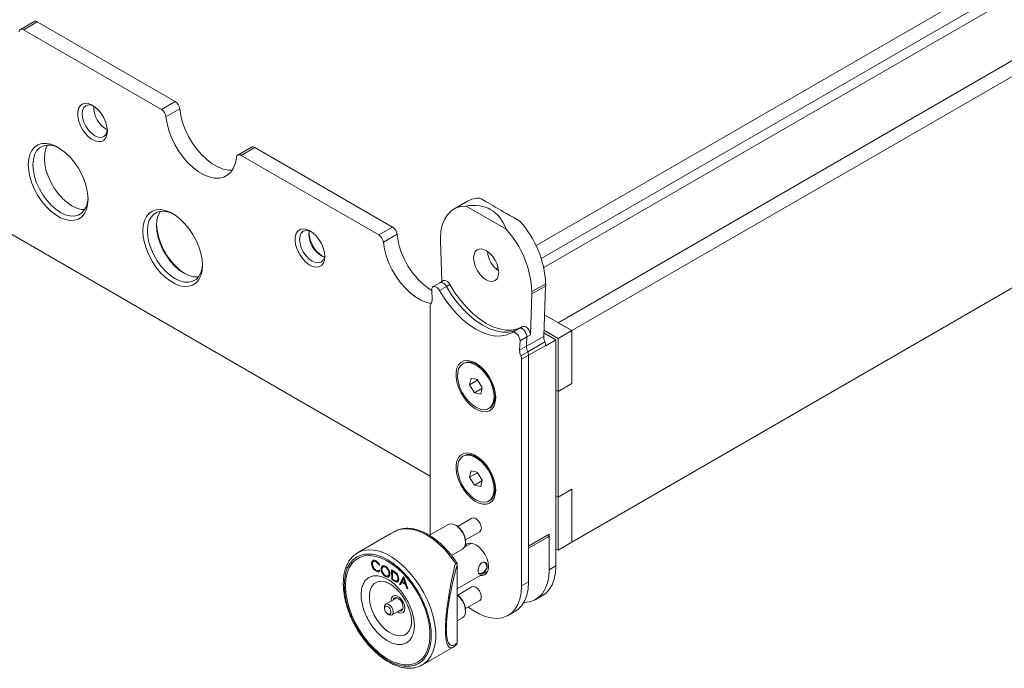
# Model space of a CAD drawing. Header units: millimetres. Extents: x -1824 to 791, y 646 to 1974.
# Tile 9 of 13: x 158 to 462, y 1092 to 1292. Entities that reach past the tile are written whole.
import ezdxf

# ---------------------------------------------------------------- set-up
doc = ezdxf.new("R2010")
doc.units = ezdxf.units.MM

msp = doc.modelspace()

# ---------------------------------------------------------------- linework, layer by layer
at = {"linetype": 'Continuous', "lineweight": 15}
for p, q in [((720.11, 1455.1), (317.26, 1222.54)), ((724.35, 1452.65), (318.87, 1218.57)), ((319.66, 1215.76), (724.35, 1449.38)), ((744.15, 1441.22), (324.13, 1198.75)), ((748.39, 1438.77), (328.37, 1196.3)), ((-204.79, 1433.86), (284.53, 1151.38)), ((328.37, 1130.97), (748.39, 1373.45)), ((162.18, 1291.76), (157.94, 1289.31)), ((158.94, 1289.21), (163.18, 1291.66)), ((205.77, 1267.07), (163.18, 1291.66)), ((201.52, 1264.62), (158.94, 1289.21)), ((201.52, 1264.62), (205.77, 1267.07)), ((202.93, 1262.37), (207.17, 1264.82)), ((229.35, 1252.98), (225.11, 1250.53)), ((226.11, 1250.43), (230.35, 1252.88)), ((268.7, 1225.85), (226.11, 1250.43)), ((272.94, 1228.29), (230.35, 1252.88)), ((296.1, 1236.28), (291.85, 1233.83)), ((308.02, 1227.65), (295.69, 1234.76)), ((268.7, 1225.85), (272.94, 1228.29)), ((270.1, 1223.59), (274.35, 1226.04)), ((287.71, 1223.96), (287.71, 1224.67)), ((287.72, 1223.96), (287.71, 1223.96)), ((287.72, 1223.96), (288.18, 1211.46)), ((305.55, 1215.78), (304.88, 1215.39)), ((287.56, 1211.1), (285.44, 1209.88)), ((288.62, 1211.71), (287.56, 1211.1)), ((315.99, 1208.34), (320.24, 1210.79)), ((320.24, 1210.08), (320.24, 1210.79)), ((285.03, 1208.89), (285.14, 1205.85)), ((287.46, 1208.69), (289.58, 1209.91)), ((289.58, 1209.91), (290.64, 1210.52)), ((315.99, 1207.64), (320.24, 1210.08)), ((315.99, 1208.34), (315.99, 1207.64)), ((319.63, 1194.51), (320.22, 1210.08)), ((315.5, 1194.97), (315.98, 1207.64)), ((315.99, 1207.64), (315.98, 1207.64)), ((284.53, 1133.83), (284.53, 1203.8)), ((328.37, 1196.3), (319.88, 1201.2)), ((328.37, 1196.3), (324.13, 1198.75)), ((312, 1196.97), (309.88, 1195.74)), ((313.06, 1197.58), (312.04, 1196.99)), ((323.42, 1193.44), (319.67, 1195.61)), ((324.13, 1193.85), (319.7, 1196.4)), ((324.13, 1193.85), (328.37, 1196.3)), ((328.37, 1179.97), (328.37, 1196.3)), ((312.2, 1190.23), (312.31, 1193.14)), ((312.31, 1193.14), (314.43, 1194.36)), ((319.63, 1194.51), (314.32, 1191.45)), ((314.43, 1194.36), (314.32, 1191.45)), ((314.43, 1194.36), (315.5, 1194.97)), ((319.99, 1192.82), (314.69, 1189.75)), ((323.42, 1193.44), (320.24, 1191.6)), ((323.42, 1123.63), (323.42, 1193.44)), ((324.13, 1177.52), (324.13, 1193.85)), ((312.2, 1190.23), (314.32, 1191.45)), ((314.69, 1189.75), (312.57, 1188.53)), ((320.24, 1191.75), (314.93, 1188.69)), ((320.24, 1191.6), (320.24, 1191.75)), ((314.93, 1188.69), (312.81, 1187.47)), ((312.81, 1187.47), (312.81, 1117.5)), ((314.93, 1188.69), (314.93, 1118.73)), ((314.93, 1188.69), (314.93, 1129.75)), ((294.95, 1186.24), (294.67, 1186.08)), ((300.23, 1185.11), (298.95, 1185.85)), ((299.85, 1185.43), (299.54, 1185.51)), ((297.17, 1181.61), (296.72, 1179.57)), ((299.2, 1181), (296.72, 1179.57)), ((299.12, 1181.19), (297.17, 1181.61)), ((300.62, 1178.73), (299.12, 1181.19)), ((299.21, 1181.05), (299.2, 1181)), ((299.2, 1181), (300.61, 1178.68)), ((296.72, 1179.57), (298.22, 1177.11)), ((300.56, 1178.46), (298.22, 1177.11)), ((300.17, 1176.69), (300.62, 1178.73)), ((304.61, 1176.05), (304.61, 1177.52)), ((323.42, 1177.93), (324.13, 1177.52)), ((324.13, 1177.52), (328.37, 1179.97)), ((324.13, 1177.52), (324.13, 1144.86)), ((298.22, 1177.11), (300.17, 1176.69)), ((302.67, 1172.22), (302.95, 1172.39)), ((294.95, 1157.66), (294.67, 1157.5)), ((300.23, 1156.53), (298.95, 1157.27)), ((299.85, 1156.85), (299.54, 1156.93)), ((297.17, 1153.04), (296.72, 1150.99)), ((299.12, 1152.61), (297.17, 1153.04)), ((299.2, 1152.42), (296.72, 1150.99)), ((296.72, 1150.99), (298.22, 1148.53)), ((300.62, 1150.15), (299.12, 1152.61)), ((299.21, 1152.47), (299.2, 1152.42)), ((299.2, 1152.42), (300.61, 1150.1)), ((300.17, 1148.11), (300.62, 1150.15)), ((300.56, 1149.88), (298.22, 1148.53)), ((298.22, 1148.53), (300.17, 1148.11)), ((304.61, 1147.47), (304.61, 1148.94)), ((324.13, 1144.86), (328.37, 1147.31)), ((328.37, 1130.97), (328.37, 1147.31)), ((302.67, 1143.64), (302.95, 1143.81)), ((324.13, 1144.86), (323.42, 1145.26)), ((324.13, 1128.53), (324.13, 1144.86)), ((297.47, 1138.36), (293.06, 1135.81)), ((274.59, 1134.73), (274.72, 1134.76)), ((290.18, 1136.46), (284.31, 1133.07)), ((292.66, 1136.08), (292.38, 1136.24)), ((271.71, 1133.19), (262.15, 1127.68)), ((284.54, 1133.2), (284.53, 1133.83)), ((295.46, 1131.66), (299.87, 1134.2)), ((314.93, 1129.75), (321.3, 1133.42)), ((314.93, 1129.07), (320.88, 1132.51)), ((321.3, 1133.42), (321.3, 1122.4)), ((291.13, 1126.85), (294.58, 1128.84)), ((297.32, 1130.66), (295.14, 1129.4)), ((295.49, 1130.85), (295.49, 1131.18)), ((297.19, 1130.67), (297.15, 1130.56)), ((323.42, 1128.93), (324.13, 1128.53)), ((324.13, 1128.53), (328.37, 1130.97)), ((266.43, 1124.42), (266.55, 1125.03)), ((266.5, 1124.46), (266.43, 1124.42)), ((266.5, 1124.46), (266.62, 1125.07)), ((266.83, 1123.19), (266.76, 1123.15)), ((266.82, 1125.24), (266.98, 1125.37)), ((267.9, 1124.92), (267.83, 1124.88)), ((268.96, 1123.9), (268.76, 1123.83)), ((268.83, 1123.87), (268.76, 1123.83)), ((268.95, 1123.91), (268.83, 1123.87)), ((269.46, 1122.74), (269.39, 1122.7)), ((270.82, 1123.27), (270.75, 1123.23)), ((292.91, 1124.36), (292.88, 1123.95)), ((292.88, 1123.95), (292.88, 1099.81)), ((292.91, 1099.67), (292.91, 1124.37)), ((321.3, 1122.4), (323.42, 1123.63)), ((267.91, 1122.05), (267.84, 1122.01)), ((268.65, 1122.23), (268.84, 1122.3)), ((268.77, 1122.26), (268.97, 1121.97)), ((270.84, 1120.39), (270.77, 1120.35)), ((271.93, 1121.35), (271.86, 1121.31)), ((272.65, 1122.37), (273.19, 1122.06)), ((272.66, 1119.35), (272.65, 1122.37)), ((272.74, 1119.39), (272.72, 1122.33)), ((272.97, 1121.97), (272.9, 1121.93)), ((272.9, 1121.93), (272.91, 1119.5)), ((273.08, 1121.83), (272.9, 1121.93)), ((272.91, 1119.5), (273.21, 1119.32)), ((273.15, 1121.87), (272.97, 1121.97)), ((273.15, 1121.87), (273.08, 1121.83)), ((273.96, 1121.32), (273.89, 1121.28)), ((274.66, 1119.76), (274.58, 1119.72)), ((275.12, 1117.96), (276.33, 1120.27)), ((275.19, 1118), (276.37, 1120.25)), ((276.37, 1119.61), (275.93, 1118.78)), ((276.33, 1120.27), (276.4, 1120.23)), ((276.44, 1119.65), (276.37, 1119.61)), ((276.82, 1118.27), (276.37, 1119.61)), ((276.4, 1120.23), (277.63, 1116.53)), ((276.89, 1118.31), (276.44, 1119.65)), ((292.91, 1116.57), (302.32, 1122)), ((302.15, 1121.9), (302.27, 1121.88)), ((270.71, 1118.67), (270.99, 1118.58)), ((272.74, 1119.39), (272.66, 1119.35)), ((273.49, 1118.88), (272.66, 1119.35)), ((273.56, 1118.92), (272.74, 1119.39)), ((273.56, 1118.92), (273.49, 1118.88)), ((275.19, 1118), (275.12, 1117.96)), ((275.41, 1117.79), (275.12, 1117.96)), ((275.44, 1117.86), (275.19, 1118)), ((275.81, 1118.55), (275.41, 1117.79)), ((275.88, 1118.59), (275.81, 1118.55)), ((276.93, 1117.91), (275.81, 1118.55)), ((277, 1117.95), (275.88, 1118.59)), ((275.93, 1118.78), (276.82, 1118.27)), ((276.89, 1118.31), (276.82, 1118.27)), ((277, 1117.95), (276.93, 1117.91)), ((277.35, 1116.69), (276.93, 1117.91)), ((277.42, 1116.73), (277, 1117.95)), ((277.42, 1116.73), (277.35, 1116.69)), ((277.63, 1116.53), (277.35, 1116.69)), ((277.59, 1116.63), (277.42, 1116.73)), ((297.47, 1117.13), (293.06, 1114.58)), ((314.93, 1118.73), (312.81, 1117.5)), ((274.28, 1113.78), (270.85, 1111.8)), ((273.78, 1113.49), (273.91, 1113.84)), ((317.15, 1113.24), (319.28, 1114.47)), ((270.46, 1110.93), (270.46, 1110.52)), ((272.75, 1108.51), (276.18, 1110.49)), ((295.46, 1110.43), (299.87, 1112.97)), ((271.45, 1108.81), (271.8, 1108.6)), ((292.91, 1106.64), (294.58, 1107.61)), ((295.49, 1109.62), (295.49, 1109.95)), ((308.67, 1108.35), (310.79, 1109.57)), ((278.69, 1105.24), (278.62, 1104.91)), ((282.15, 1093.04), (291.7, 1098.55)), ((291.75, 1098.59), (291.7, 1098.56)), ((292.88, 1099.81), (292.91, 1099.66)), ((282.15, 1093.04), (281.94, 1092.92))]:
    msp.add_line(p, q, dxfattribs=at)
at = {"linetype": 'Continuous', "lineweight": 15, "flags": 128}
for points in [[(158.94, 1289.21), (158.68, 1289.33), (158.43, 1289.39), (158.2, 1289.4), (157.99, 1289.34), (157.82, 1289.22), (157.68, 1289.05), (157.58, 1288.84), (157.53, 1288.58)], [(184.83, 1257.93), (184.7, 1256.78), (184.34, 1255.83), (183.75, 1255.14), (182.97, 1254.75), (182.05, 1254.66), (181.03, 1254.9), (179.96, 1255.44), (178.91, 1256.26), (177.93, 1257.32), (177.08, 1258.55), (176.39, 1259.89), (175.91, 1261.27), (175.66, 1262.61), (175.66, 1263.84), (175.91, 1264.9), (176.39, 1265.72), (177.08, 1266.27), (177.93, 1266.51), (178.91, 1266.43), (179.96, 1266.04), (181.03, 1265.35), (182.05, 1264.41), (182.97, 1263.26), (183.75, 1261.97), (184.34, 1260.6), (184.7, 1259.23), (184.83, 1257.93)], [(180.6, 1265.66), (179.93, 1265.91), (178.99, 1266.01), (178.19, 1265.76), (177.57, 1265.19), (177.18, 1264.33), (177.05, 1263.24), (177.18, 1262), (177.57, 1260.69), (178.19, 1259.41), (178.99, 1258.23), (179.93, 1257.24), (180.94, 1256.5), (181.94, 1256.08), (182.88, 1255.98), (183.69, 1256.23), (184.31, 1256.81), (184.69, 1257.66), (184.81, 1258.37)], [(223.39, 1245.84), (222.16, 1245.87), (220.56, 1246.21), (218.9, 1246.87), (217.22, 1247.84), (215.56, 1249.1), (213.96, 1250.6), (212.46, 1252.33), (211.09, 1254.24), (209.88, 1256.28), (208.86, 1258.41), (208.06, 1260.58), (207.49, 1262.73), (207.17, 1264.82)], [(224.71, 1249.8), (224.39, 1248.08), (223.82, 1246.58), (223.02, 1245.34), (222, 1244.39), (220.79, 1243.74), (219.42, 1243.42), (217.92, 1243.42), (216.32, 1243.76), (214.66, 1244.42), (212.98, 1245.39), (211.32, 1246.65), (209.72, 1248.16), (208.22, 1249.88), (206.84, 1251.79), (205.63, 1253.83), (204.62, 1255.96), (203.82, 1258.13), (203.25, 1260.28), (202.93, 1262.37)], [(178.85, 1236.89), (178.72, 1235.21), (178.35, 1233.72), (177.73, 1232.46), (176.9, 1231.47), (175.87, 1230.77), (174.67, 1230.39), (173.33, 1230.32), (171.89, 1230.58), (170.39, 1231.16), (168.86, 1232.04), (167.36, 1233.2), (165.92, 1234.6), (164.58, 1236.21), (163.38, 1237.98), (162.35, 1239.87), (161.51, 1241.83), (160.9, 1243.79), (160.53, 1245.71), (160.4, 1247.54), (160.53, 1249.22), (160.9, 1250.71), (161.51, 1251.96), (162.35, 1252.96), (163.38, 1253.65), (164.58, 1254.04), (165.92, 1254.1), (167.36, 1253.84), (168.86, 1253.27), (170.39, 1252.39), (171.89, 1251.23), (173.33, 1249.83), (174.67, 1248.22), (175.87, 1246.44), (176.9, 1244.55), (177.73, 1242.6), (178.35, 1240.64), (178.72, 1238.72), (178.85, 1236.89)], [(169.99, 1252.65), (168.85, 1253.16), (167.42, 1253.54), (166.07, 1253.59), (164.86, 1253.31), (163.81, 1252.71), (162.96, 1251.8), (162.33, 1250.6), (161.95, 1249.17), (161.82, 1247.54), (161.95, 1245.76), (162.33, 1243.88), (162.96, 1241.96), (163.81, 1240.07), (164.86, 1238.25), (166.07, 1236.56), (167.42, 1235.06), (168.85, 1233.79), (170.33, 1232.79), (171.81, 1232.09), (173.24, 1231.7), (174.59, 1231.65), (175.8, 1231.93), (176.85, 1232.54), (177.7, 1233.45), (178.33, 1234.64), (178.72, 1236.07), (178.84, 1237.31)], [(166.34, 1253.61), (165.86, 1252.64), (165.48, 1251.21), (165.35, 1249.58), (165.48, 1247.8), (165.86, 1245.92), (166.49, 1244), (167.34, 1242.11), (168.39, 1240.29), (169.61, 1238.61), (170.95, 1237.1), (172.39, 1235.83), (173.87, 1234.83), (175.34, 1234.13), (176.78, 1233.74), (177.85, 1233.67)], [(226.11, 1250.43), (225.85, 1250.55), (225.61, 1250.62), (225.38, 1250.62), (225.17, 1250.56), (224.99, 1250.45), (224.86, 1250.28), (224.76, 1250.06), (224.71, 1249.8)], [(214.2, 1216.48), (214.07, 1214.8), (213.7, 1213.31), (213.09, 1212.05), (212.26, 1211.06), (211.22, 1210.36), (210.02, 1209.98), (208.68, 1209.91), (207.24, 1210.17), (205.74, 1210.75), (204.22, 1211.63), (202.72, 1212.79), (201.27, 1214.19), (199.93, 1215.8), (198.73, 1217.57), (197.7, 1219.46), (196.87, 1221.42), (196.26, 1223.38), (195.88, 1225.3), (195.76, 1227.13), (195.88, 1228.81), (196.26, 1230.3), (196.87, 1231.55), (197.7, 1232.55), (198.73, 1233.24), (199.93, 1233.63), (201.27, 1233.69), (202.72, 1233.43), (204.22, 1232.86), (205.74, 1231.98), (207.24, 1230.82), (208.68, 1229.42), (210.02, 1227.81), (211.22, 1226.03), (212.26, 1224.14), (213.09, 1222.19), (213.7, 1220.23), (214.07, 1218.31), (214.2, 1216.48)], [(205.34, 1232.24), (204.21, 1232.75), (202.77, 1233.13), (201.43, 1233.18), (200.21, 1232.9), (199.16, 1232.3), (198.31, 1231.38), (197.68, 1230.19), (197.3, 1228.76), (197.17, 1227.13), (197.3, 1225.35), (197.68, 1223.47), (198.31, 1221.55), (199.16, 1219.66), (200.21, 1217.84), (201.43, 1216.15), (202.77, 1214.65), (204.21, 1213.38), (205.69, 1212.38), (207.16, 1211.68), (208.6, 1211.29), (209.94, 1211.24), (211.16, 1211.52), (212.21, 1212.13), (213.06, 1213.04), (213.69, 1214.23), (214.07, 1215.66), (214.19, 1216.9)], [(212.95, 1212.89), (212.77, 1212.87), (211.43, 1212.92), (209.99, 1213.31), (208.51, 1214.01), (207.04, 1215.02), (205.6, 1216.29), (204.26, 1217.79), (203.04, 1219.47), (201.99, 1221.29), (201.14, 1223.19), (200.51, 1225.1), (200.13, 1226.98), (200, 1228.76), (200.13, 1230.39), (200.51, 1231.83), (201.14, 1233.02), (201.25, 1233.17)], [(287.71, 1224.67), (287.85, 1226.87), (288.26, 1228.87), (288.94, 1230.62), (289.87, 1232.1), (291.03, 1233.27), (292.41, 1234.12), (293.97, 1234.62), (295.69, 1234.76)], [(252, 1219.15), (251.88, 1218), (251.51, 1217.05), (250.93, 1216.36), (250.15, 1215.97), (249.23, 1215.88), (248.2, 1216.12), (247.14, 1216.66), (246.09, 1217.48), (245.11, 1218.54), (244.25, 1219.77), (243.57, 1221.11), (243.09, 1222.49), (242.84, 1223.83), (242.84, 1225.06), (243.09, 1226.12), (243.57, 1226.94), (244.25, 1227.49), (245.11, 1227.73), (246.09, 1227.65), (247.14, 1227.26), (248.2, 1226.57), (249.23, 1225.63), (250.15, 1224.48), (250.93, 1223.19), (251.51, 1221.82), (251.88, 1220.45), (252, 1219.15)], [(247.77, 1226.89), (247.11, 1227.13), (246.17, 1227.23), (245.36, 1226.98), (244.74, 1226.41), (244.36, 1225.55), (244.22, 1224.46), (244.36, 1223.22), (244.74, 1221.91), (245.36, 1220.63), (246.17, 1219.45), (247.11, 1218.46), (248.11, 1217.72), (249.12, 1217.3), (250.06, 1217.2), (250.86, 1217.45), (251.48, 1218.03), (251.87, 1218.88), (251.99, 1219.59)], [(284.85, 1204.67), (283.49, 1204.98), (281.83, 1205.65), (280.15, 1206.61), (278.49, 1207.87), (276.89, 1209.38), (275.39, 1211.1), (274.02, 1213.01), (272.81, 1215.05), (271.79, 1217.18), (270.99, 1219.35), (270.42, 1221.5), (270.1, 1223.59)], [(297.96, 1218.75), (298.1, 1219.84), (298.48, 1220.7), (299.1, 1221.27), (299.91, 1221.52), (300.85, 1221.43), (301.85, 1221), (302.86, 1220.26), (303.8, 1219.27), (304.6, 1218.09), (305.22, 1216.81), (305.61, 1215.5), (305.74, 1214.26), (305.61, 1213.18), (305.22, 1212.32), (304.6, 1211.74), (303.8, 1211.49), (302.86, 1211.59), (301.85, 1212.02), (300.85, 1212.75), (299.91, 1213.74), (299.1, 1214.92), (298.48, 1216.21), (298.1, 1217.51), (297.96, 1218.75)], [(287.56, 1211.1), (287.64, 1211.14), (288.01, 1211.19), (288.42, 1211.08), (288.84, 1210.81), (289.24, 1210.41), (289.58, 1209.91)], [(287.56, 1211.1), (287.64, 1211.14), (288.01, 1211.19), (288.42, 1211.08), (288.84, 1210.81), (289.24, 1210.41), (289.58, 1209.91)], [(290.64, 1210.52), (290.3, 1211.02), (289.9, 1211.42), (289.48, 1211.69), (289.07, 1211.8), (288.7, 1211.75), (288.62, 1211.71)], [(285.03, 1208.89), (285.07, 1209.35), (285.24, 1209.7), (285.52, 1209.92), (285.88, 1209.97), (286.3, 1209.85), (286.72, 1209.58), (287.12, 1209.18), (287.46, 1208.69)], [(309.88, 1195.74), (308.34, 1195.02), (306.62, 1194.64), (304.76, 1194.62), (302.79, 1194.97), (300.75, 1195.67), (298.67, 1196.71), (296.59, 1198.07), (294.55, 1199.73), (292.58, 1201.66), (290.72, 1203.82), (289, 1206.18), (287.46, 1208.69)], [(289.58, 1209.91), (291.12, 1207.4), (292.84, 1205.04), (294.7, 1202.88), (296.67, 1200.95), (298.71, 1199.29), (300.79, 1197.93), (302.87, 1196.89), (304.91, 1196.19), (306.88, 1195.85), (308.74, 1195.86), (310.46, 1196.24), (311.58, 1196.72)], [(289.58, 1209.91), (291.12, 1207.4), (292.84, 1205.04), (294.7, 1202.88), (296.67, 1200.95), (298.71, 1199.29), (300.79, 1197.93), (302.87, 1196.89), (304.91, 1196.19), (306.88, 1195.85), (308.74, 1195.86), (310.46, 1196.24), (311.58, 1196.72)], [(290.64, 1210.52), (292.18, 1208.01), (293.9, 1205.66), (295.76, 1203.49), (297.73, 1201.57), (299.77, 1199.91), (301.85, 1198.54), (303.93, 1197.5), (305.98, 1196.81), (307.94, 1196.46), (309.8, 1196.48), (311.52, 1196.85), (312.64, 1197.33)], [(309.88, 1195.74), (310.22, 1195.85), (310.62, 1195.79), (311.04, 1195.56), (311.46, 1195.2), (311.82, 1194.73), (312.1, 1194.2), (312.27, 1193.65), (312.31, 1193.14)], [(312, 1196.97), (312.34, 1197.07), (312.74, 1197.01), (313.17, 1196.79), (313.58, 1196.43), (313.94, 1195.96), (314.22, 1195.43), (314.39, 1194.88), (314.43, 1194.36)], [(312, 1196.97), (312.34, 1197.07), (312.74, 1197.01), (313.17, 1196.79), (313.58, 1196.43), (313.94, 1195.96), (314.22, 1195.43), (314.39, 1194.88), (314.43, 1194.36)], [(315.5, 1194.97), (315.45, 1195.49), (315.28, 1196.04), (315, 1196.57), (314.64, 1197.04), (314.23, 1197.4), (313.8, 1197.62), (313.4, 1197.68), (313.06, 1197.58)], [(304.81, 1175.61), (304.68, 1174.25), (304.31, 1173.1), (303.71, 1172.19), (302.9, 1171.57), (301.92, 1171.26), (300.8, 1171.27), (299.6, 1171.61), (298.36, 1172.25), (297.13, 1173.18), (295.97, 1174.35), (294.91, 1175.71), (294.01, 1177.22), (293.3, 1178.81), (292.81, 1180.41), (292.56, 1181.96), (292.56, 1183.39), (292.81, 1184.65), (293.3, 1185.69), (294.01, 1186.46), (294.91, 1186.93), (295.97, 1187.08), (297.13, 1186.9), (298.36, 1186.41), (299.6, 1185.62), (300.8, 1184.57), (301.92, 1183.29), (302.9, 1181.85), (303.71, 1180.29), (304.31, 1178.69), (304.68, 1177.11), (304.81, 1175.61)], [(293.27, 1180.32), (293.76, 1178.75), (294.48, 1177.19), (295.39, 1175.72), (296.46, 1174.42), (297.63, 1173.33), (298.85, 1172.52), (300.06, 1172.02), (301.21, 1171.85), (302.23, 1172.02), (303.09, 1172.53), (303.75, 1173.34), (304.17, 1174.43), (304.33, 1175.74), (304.22, 1177.2), (303.86, 1178.76), (303.25, 1180.34), (302.43, 1181.86), (301.43, 1183.26), (300.31, 1184.46), (299.11, 1185.41), (297.88, 1186.07), (296.7, 1186.41), (295.6, 1186.41), (294.65, 1186.07), (293.89, 1185.4), (293.35, 1184.45), (293.06, 1183.24), (293.03, 1181.85), (293.27, 1180.32)], [(302.95, 1172.39), (303.38, 1172.69), (304.03, 1173.5), (304.45, 1174.59), (304.61, 1175.9), (304.5, 1177.37), (304.14, 1178.93), (303.53, 1180.5), (302.71, 1182.02), (301.72, 1183.42), (300.59, 1184.62), (299.39, 1185.58), (298.17, 1186.24), (296.98, 1186.57), (295.89, 1186.57), (294.95, 1186.24)], [(304.6, 1176.7), (304.68, 1176.97), (304.7, 1177.03)], [(304.61, 1176.72), (304.68, 1176.97), (304.7, 1177.03)], [(304.81, 1147.03), (304.68, 1145.67), (304.31, 1144.52), (303.71, 1143.61), (302.9, 1142.99), (301.92, 1142.68), (300.8, 1142.69), (299.6, 1143.03), (298.36, 1143.67), (297.13, 1144.6), (295.97, 1145.77), (294.91, 1147.13), (294.01, 1148.64), (293.3, 1150.23), (292.81, 1151.83), (292.56, 1153.38), (292.56, 1154.81), (292.81, 1156.08), (293.3, 1157.11), (294.01, 1157.88), (294.91, 1158.35), (295.97, 1158.5), (297.13, 1158.32), (298.36, 1157.83), (299.6, 1157.04), (300.8, 1155.99), (301.92, 1154.71), (302.9, 1153.27), (303.71, 1151.71), (304.31, 1150.11), (304.68, 1148.53), (304.81, 1147.03)], [(293.27, 1151.75), (293.76, 1150.17), (294.48, 1148.61), (295.39, 1147.14), (296.46, 1145.84), (297.63, 1144.75), (298.85, 1143.94), (300.06, 1143.44), (301.21, 1143.27), (302.23, 1143.44), (303.09, 1143.95), (303.75, 1144.76), (304.17, 1145.85), (304.33, 1147.16), (304.22, 1148.63), (303.86, 1150.18), (303.25, 1151.76), (302.43, 1153.28), (301.43, 1154.68), (300.31, 1155.88), (299.11, 1156.83), (297.88, 1157.49), (296.7, 1157.83), (295.6, 1157.83), (294.65, 1157.49), (293.89, 1156.83), (293.35, 1155.87), (293.06, 1154.66), (293.03, 1153.27), (293.27, 1151.75)], [(302.95, 1143.81), (303.38, 1144.11), (304.03, 1144.93), (304.45, 1146.01), (304.61, 1147.32), (304.5, 1148.79), (304.14, 1150.35), (303.53, 1151.92), (302.71, 1153.45), (301.72, 1154.84), (300.59, 1156.04), (299.39, 1157), (298.17, 1157.66), (296.98, 1158), (295.89, 1157.99), (294.95, 1157.66)], [(304.61, 1148.15), (304.68, 1148.4), (304.7, 1148.45)], [(304.61, 1148.15), (304.68, 1148.4), (304.7, 1148.45)], [(299.86, 1134.2), (300.23, 1134.62), (300.37, 1135.29), (300.24, 1136.11), (299.88, 1136.96), (299.33, 1137.7), (298.68, 1138.23), (298.03, 1138.47), (297.48, 1138.37), (297.47, 1138.36)], [(274.59, 1134.73), (271.95, 1133.32), (271.71, 1133.19)], [(292.35, 1124.47), (290.78, 1126.65), (289.07, 1128.65), (287.26, 1130.43), (285.38, 1131.97), (283.47, 1133.22), (281.55, 1134.18), (279.67, 1134.81), (277.86, 1135.12), (276.16, 1135.09), (274.59, 1134.73)], [(294.58, 1128.84), (294.97, 1129.16), (295.35, 1129.86), (295.49, 1130.79), (295.38, 1131.87), (295.02, 1133.01), (294.45, 1134.13), (293.72, 1135.12), (292.87, 1135.91), (291.99, 1136.44), (291.13, 1136.66), (290.38, 1136.56), (290.18, 1136.46)], [(262.33, 1127.78), (263.77, 1128.35), (265.36, 1128.6), (267.07, 1128.53), (268.88, 1128.14), (270.74, 1127.43), (272.63, 1126.41), (274.51, 1125.1), (276.34, 1123.54), (278.11, 1121.74), (279.76, 1119.73), (281.28, 1117.56), (282.64, 1115.26), (283.81, 1112.87), (284.78, 1110.44), (285.51, 1108), (286.01, 1105.61), (286.26, 1103.3), (286.26, 1101.12), (286.01, 1099.11), (285.51, 1097.29), (284.78, 1095.71), (283.81, 1094.39), (282.64, 1093.35), (282.15, 1093.04)], [(295.37, 1129.95), (295.92, 1130.43), (296.73, 1130.68), (297.66, 1130.59), (298.67, 1130.16), (299.68, 1129.42), (300.62, 1128.43), (301.42, 1127.25), (302.04, 1125.97), (302.43, 1124.66), (302.56, 1123.42), (302.43, 1122.34), (302.04, 1121.48), (301.42, 1120.9), (300.62, 1120.66), (300.02, 1120.68)], [(258.37, 1117.5), (258.49, 1115.33), (258.87, 1113.05), (259.5, 1110.71), (260.35, 1108.35), (261.43, 1106.03), (262.69, 1103.78), (264.13, 1101.65), (265.71, 1099.68), (267.4, 1097.92), (269.18, 1096.39), (270.99, 1095.12), (272.81, 1094.14), (274.61, 1093.47), (276.35, 1093.12), (277.99, 1093.09), (279.5, 1093.4), (280.86, 1094.03), (282.03, 1094.96), (283, 1096.19), (283.74, 1097.69), (284.24, 1099.42), (284.5, 1101.36), (284.5, 1103.47), (284.24, 1105.7), (283.74, 1108.02), (283, 1110.38), (282.03, 1112.72), (280.86, 1115.01), (279.5, 1117.21), (277.99, 1119.26), (276.35, 1121.13), (274.61, 1122.78), (272.81, 1124.18), (270.99, 1125.31), (269.18, 1126.14), (267.4, 1126.65), (265.71, 1126.84), (264.13, 1126.7), (262.69, 1126.23), (261.43, 1125.45), (260.35, 1124.36), (259.5, 1122.99), (258.87, 1121.37), (258.49, 1119.53), (258.37, 1117.5)], [(261.43, 1106.01), (260.36, 1108.33), (259.5, 1110.69), (258.88, 1113.03), (258.49, 1115.31), (258.37, 1117.49), (258.49, 1119.52), (258.87, 1121.36), (259.49, 1122.98), (260.35, 1124.35), (261.42, 1125.44), (262.68, 1126.23), (264.12, 1126.7), (265.7, 1126.84), (267.39, 1126.65), (269.16, 1126.14), (270.98, 1125.32), (272.8, 1124.19), (274.6, 1122.79), (276.34, 1121.14), (277.98, 1119.27), (279.49, 1117.22), (280.85, 1115.03), (282.02, 1112.74), (282.99, 1110.39), (283.74, 1108.04), (284.24, 1105.72), (284.5, 1103.49), (284.5, 1101.38), (284.25, 1099.44), (283.74, 1097.7), (283, 1096.2), (282.04, 1094.97), (280.87, 1094.03), (279.51, 1093.4), (278, 1093.09), (276.36, 1093.11), (274.62, 1093.46), (272.83, 1094.13), (271, 1095.11), (269.19, 1096.38), (267.42, 1097.91), (265.72, 1099.67), (264.14, 1101.64), (262.7, 1103.76), (261.43, 1106.01)], [(262.15, 1127.68), (262.32, 1127.77), (262.33, 1127.78)], [(319.28, 1114.47), (320.25, 1115.15), (321.36, 1116.33), (322.25, 1117.8), (322.89, 1119.52), (323.29, 1121.48), (323.42, 1123.63)], [(321.3, 1122.4), (321.17, 1120.25), (320.77, 1118.3), (320.13, 1116.57), (319.24, 1115.1), (318.13, 1113.93), (316.81, 1113.06), (315.31, 1112.52), (313.66, 1112.31), (313.45, 1112.31)], [(267.28, 1108.46), (266.55, 1110.1), (266.05, 1111.75), (265.78, 1113.35), (265.77, 1114.84), (266, 1116.16), (266.48, 1117.26), (267.18, 1118.1), (268.07, 1118.64), (269.13, 1118.87), (270.31, 1118.77), (270.71, 1118.67)], [(312.81, 1117.5), (312.68, 1115.36), (312.29, 1113.4), (311.64, 1111.67), (310.75, 1110.21), (309.64, 1109.03), (308.32, 1108.16), (306.83, 1107.62), (305.18, 1107.41), (303.41, 1107.55), (301.55, 1108.02), (299.64, 1108.82), (297.71, 1109.93), (296.32, 1110.92)], [(299.87, 1112.97), (299.95, 1113.03), (300.28, 1113.5), (300.36, 1114.21), (300.19, 1115.05), (299.78, 1115.89), (299.21, 1116.6), (298.55, 1117.07), (297.91, 1117.24), (297.47, 1117.13)], [(314.93, 1118.73), (314.8, 1116.58), (314.41, 1114.62), (313.76, 1112.9), (312.88, 1111.43), (311.76, 1110.25), (310.79, 1109.57)], [(272.52, 1112.76), (272.51, 1113.01), (272.63, 1113.77), (273, 1114.3), (273.57, 1114.52), (274.26, 1114.41), (275, 1113.99), (275.69, 1113.3), (276.25, 1112.43), (276.62, 1111.48), (276.75, 1110.57), (276.62, 1109.8), (276.26, 1109.28), (275.69, 1109.05), (275, 1109.16), (274.42, 1109.47)], [(274.98, 1109.79), (275.11, 1109.76), (275.65, 1109.79), (276.04, 1110.13), (276.21, 1110.71), (276.15, 1111.47), (275.85, 1112.27), (275.36, 1113), (274.77, 1113.54), (274.15, 1113.82), (273.61, 1113.79), (273.22, 1113.45), (273.08, 1113.09)], [(294.58, 1107.61), (294.97, 1107.94), (295.35, 1108.64), (295.49, 1109.57), (295.37, 1110.65), (295.02, 1111.8), (294.45, 1112.91), (293.71, 1113.9), (292.91, 1114.65)], [(271.01, 1111.23), (270.7, 1111.14), (270.51, 1110.86), (270.46, 1110.45), (270.56, 1109.96), (270.79, 1109.47), (271.13, 1109.05), (271.51, 1108.77), (271.88, 1108.67), (272.19, 1108.77), (272.38, 1109.04), (272.43, 1109.45), (272.34, 1109.94), (272.1, 1110.43), (271.77, 1110.85), (271.38, 1111.13), (271.01, 1111.23)], [(271.21, 1111.89), (271.72, 1111.75), (272.24, 1111.37), (272.69, 1110.81), (273.01, 1110.14), (273.14, 1109.48), (273.07, 1108.92), (272.81, 1108.55), (272.39, 1108.42), (271.89, 1108.56), (271.8, 1108.6)], [(278.62, 1104.91), (278.56, 1104.7), (278.08, 1103.6), (277.38, 1102.77), (276.49, 1102.23), (275.43, 1102), (274.25, 1102.1), (273, 1102.51), (271.72, 1103.24), (270.46, 1104.24), (269.27, 1105.47), (268.19, 1106.9), (267.28, 1108.46)], [(276.05, 1110.14), (275.82, 1110.17), (275.68, 1110.2)]]:
    msp.add_lwpolyline(points, dxfattribs=at)
at = {"linetype": 'Continuous', "lineweight": 15}
for centre, radius, start, end in [((162.6, 1290.88), 0.972, 53.2163, 115.4736), ((188.74, 1265.5), 8.15, 178.8575, 241.1372), ((204.08, 1264.46), 3.12, 6.6349, 57.1568), ((199.83, 1262.01), 3.12, 6.6349, 57.1568), ((229.77, 1252.1), 0.972, 53.2163, 115.4734), ((299.66, 1229.98), 7.24, 87.8849, 119.5313), ((220, 1230.48), 20.04, 183.7752, 236.2195), ((289.27, 1209.29), 31, 2.7694, 42.1398), ((257.14, 1227.43), 10.12, 185.3951, 234.5995), ((254.86, 1226.11), 7.76, 172.5407, 247.454), ((271.25, 1225.68), 3.12, 6.6351, 57.1568), ((298.17, 1228.71), 23.97, 186.4078, 236.7815), ((285.03, 1206.84), 31, 2.7694, 42.1398), ((267.01, 1223.23), 3.12, 6.6351, 57.1568), ((310.72, 1221.63), 8.54, 185.8002, 234.1943), ((283.35, 1205.67), 1.8, 322.3384, 5.6032), ((285.68, 1203.86), 1.16, 141.8366, 183.1514), ((323.57, 1194.47), 3.94, 179.4652, 204.8832), ((317.55, 1191.69), 2.69, 1.3515, 24.686), ((316.14, 1190.19), 3.94, 179.4652, 204.8832), ((318.27, 1191.41), 3.94, 179.4652, 204.8832), ((312.24, 1188.63), 2.69, 1.3515, 24.686), ((310.12, 1187.41), 2.69, 1.3515, 24.686), ((289.51, 1131.08), 5.91, 25.8983, 57.8038), ((290.06, 1131.06), 5.43, 1.2628, 28.5701), ((320.33, 1133.31), 0.973, 304.5488, 6.765), ((289.42, 1109.72), 6.07, 2.1451, 54.9718), ((271.27, 1111.07), 0.822, 94.0841, 189.6977)]:
    msp.add_arc(centre, radius, start, end, dxfattribs=at)
for centre, major_axis, ratio, start_param, end_param in [((289.12, 1209.16), (14.14, 24.49), 0.577335, 5.832199, 6.734253), ((318.82, 1226.3), (20, -11.55), 0.00007, 1.905208, 2.807262)]:
    msp.add_ellipse(centre, major_axis=major_axis, ratio=ratio, start_param=start_param, end_param=end_param, dxfattribs=at)
for points, knots in [([(274.71, 1134.77), (274.29, 1134.57), (273.31, 1134.09), (272.35, 1133.56), (271.8, 1133.25)], [0, 0, 0, 0, 0.422472, 1, 1, 1, 1]), ([(292.87, 1124.41), (292.74, 1124.62), (292.43, 1125.13), (291.75, 1126.07), (290.85, 1127.25), (289.71, 1128.56), (288.48, 1129.83), (287.15, 1131.04), (285.75, 1132.14), (284.3, 1133.1), (282.82, 1133.91), (281.33, 1134.54), (279.84, 1134.99), (278.35, 1135.23), (276.9, 1135.25), (275.74, 1135.12), (275.11, 1134.89), (274.92, 1134.82)], [0, 0, 0, 0, 0.028011, 0.066796, 0.130901, 0.196956, 0.267299, 0.340113, 0.414698, 0.49053, 0.567293, 0.644823, 0.723051, 0.802043, 0.882025, 0.963452, 1, 1, 1, 1]), ([(262.37, 1127.76), (262.09, 1127.61), (261.35, 1127.22), (260.37, 1126.3), (259.42, 1125.07), (258.7, 1123.67), (258.17, 1122.11), (257.83, 1120.4), (257.69, 1118.57), (257.74, 1116.65), (257.98, 1114.69), (258.38, 1112.72), (258.92, 1110.78), (259.53, 1109.07), (260.16, 1107.55), (260.87, 1106.03), (261.45, 1104.98), (261.79, 1104.37)], [0, 0, 0, 0, 0.04705, 0.126264, 0.199281, 0.272679, 0.346183, 0.419511, 0.492467, 0.564838, 0.636383, 0.706556, 0.773934, 0.838875, 0.885612, 0.933488, 1, 1, 1, 1]), ([(258.01, 1117.71), (258.06, 1118.63), (258.15, 1120.53), (258.89, 1122.99), (260.13, 1125.05), (261.88, 1126.52), (263.68, 1127.17), (265.26, 1127.32), (266.87, 1127.24), (268.94, 1126.73), (271.45, 1125.55), (273.95, 1123.84), (276.46, 1121.56), (278.87, 1118.73), (281.01, 1115.48), (282.47, 1112.56), (283.4, 1110.2), (284.13, 1107.91), (284.73, 1105.18), (284.96, 1102.15), (284.73, 1099.39), (284.01, 1096.91), (282.76, 1094.85), (281.01, 1093.38), (279.22, 1092.73), (277.64, 1092.58), (276.02, 1092.66), (273.95, 1093.17), (271.45, 1094.35), (268.94, 1096.06), (266.44, 1098.34), (264.03, 1101.17), (261.88, 1104.43), (260.42, 1107.34), (259.5, 1109.7), (258.76, 1111.99), (258.14, 1114.74), (258.06, 1116.74), (258.01, 1117.71)], [0, 0, 0, 0, 0.0291242, 0.0599929, 0.092145, 0.1249794, 0.1578137, 0.1739082, 0.190007, 0.2208757, 0.25, 0.2791243, 0.3099929, 0.342145, 0.3749794, 0.4078137, 0.4239082, 0.4400071, 0.4708758, 0.5, 0.5291242, 0.5599929, 0.592145, 0.6249793, 0.6578137, 0.6739083, 0.6900071, 0.7208757, 0.75, 0.7791243, 0.809993, 0.842145, 0.8749793, 0.9078137, 0.9239082, 0.9400071, 0.9708758, 1, 1, 1, 1]), ([(266.76, 1123.15), (266.65, 1123.4), (266.46, 1123.83), (266.44, 1124.24), (266.43, 1124.42)], [0, 0, 0, 0, 0.559033, 1, 1, 1, 1]), ([(266.83, 1123.19), (266.72, 1123.44), (266.53, 1123.87), (266.51, 1124.28), (266.5, 1124.46)], [0, 0, 0, 0, 0.559033, 1, 1, 1, 1]), ([(267.83, 1124.88), (267.66, 1124.95), (267.33, 1125.1), (266.95, 1124.97), (266.73, 1124.67), (266.71, 1124.38), (266.7, 1124.23)], [0, 0, 0, 0, 0.279776, 0.559383, 0.779589, 1, 1, 1, 1]), ([(266.7, 1124.23), (266.72, 1124.03), (266.76, 1123.62), (267.08, 1123.01), (267.46, 1122.55), (267.72, 1122.38), (267.86, 1122.29)], [0, 0, 0, 0, 0.279587, 0.559084, 0.779357, 1, 1, 1, 1]), ([(266.75, 1125.2), (266.81, 1125.26), (266.96, 1125.41), (267.35, 1125.41), (267.66, 1125.26), (267.82, 1125.18)], [0, 0, 0, 0, 0.227272, 0.613337, 1, 1, 1, 1]), ([(267.84, 1122.01), (267.61, 1122.17), (267.2, 1122.44), (266.9, 1122.94), (266.76, 1123.15)], [0, 0, 0, 0, 0.559811, 1, 1, 1, 1]), ([(267.91, 1122.05), (267.68, 1122.21), (267.27, 1122.48), (266.97, 1122.98), (266.83, 1123.19)], [0, 0, 0, 0, 0.559811, 1, 1, 1, 1]), ([(267.9, 1124.92), (267.73, 1124.99), (267.41, 1125.12), (267.09, 1125.08), (267.01, 1124.95), (267, 1124.94)], [0, 0, 0, 0, 0.484211, 0.968129, 1, 1, 1, 1]), ([(267.82, 1125.18), (268.07, 1125.01), (268.52, 1124.69), (268.83, 1124.14), (268.96, 1123.9)], [0, 0, 0, 0, 0.559522, 1, 1, 1, 1]), ([(268.76, 1123.83), (268.61, 1124.08), (268.35, 1124.53), (267.99, 1124.77), (267.83, 1124.88)], [0, 0, 0, 0, 0.558571, 1, 1, 1, 1]), ([(268.83, 1123.87), (268.68, 1124.12), (268.42, 1124.57), (268.06, 1124.81), (267.9, 1124.92)], [0, 0, 0, 0, 0.558571, 1, 1, 1, 1]), ([(269.39, 1122.7), (269.41, 1122.92), (269.46, 1123.36), (269.81, 1123.69), (270.26, 1123.74), (270.57, 1123.6), (270.73, 1123.53)], [0, 0, 0, 0, 0.279666, 0.559263, 0.779661, 1, 1, 1, 1]), ([(270.77, 1120.35), (270.57, 1120.49), (270.16, 1120.77), (269.71, 1121.45), (269.43, 1122.13), (269.4, 1122.51), (269.39, 1122.7)], [0, 0, 0, 0, 0.279661, 0.559322, 0.779597, 1, 1, 1, 1]), ([(269.46, 1122.74), (269.48, 1122.96), (269.53, 1123.38), (269.77, 1123.68), (269.95, 1123.7), (269.96, 1123.7)], [0, 0, 0, 0, 0.489208, 0.978294, 1, 1, 1, 1]), ([(270.84, 1120.39), (270.64, 1120.53), (270.24, 1120.81), (269.78, 1121.49), (269.5, 1122.17), (269.47, 1122.55), (269.46, 1122.74)], [0, 0, 0, 0, 0.279661, 0.559322, 0.779597, 1, 1, 1, 1]), ([(270.75, 1123.23), (270.58, 1123.29), (270.26, 1123.42), (269.9, 1123.28), (269.69, 1122.98), (269.67, 1122.69), (269.66, 1122.55)], [0, 0, 0, 0, 0.279475, 0.559119, 0.77949, 1, 1, 1, 1]), ([(269.66, 1122.55), (269.68, 1122.35), (269.72, 1121.95), (270.02, 1121.37), (270.38, 1120.9), (270.63, 1120.73), (270.76, 1120.65)], [0, 0, 0, 0, 0.2796409, 0.5593189, 0.7795697, 1, 1, 1, 1]), ([(270.82, 1123.27), (270.66, 1123.33), (270.34, 1123.45), (270.04, 1123.4), (269.97, 1123.28), (269.97, 1123.28)], [0, 0, 0, 0, 0.499299, 0.998901, 1, 1, 1, 1]), ([(270.73, 1123.53), (270.94, 1123.39), (271.34, 1123.1), (271.8, 1122.42), (272.08, 1121.74), (272.11, 1121.35), (272.13, 1121.16)], [0, 0, 0, 0, 0.2797921, 0.5593704, 0.7795725, 1, 1, 1, 1]), ([(271.86, 1121.31), (271.84, 1121.51), (271.8, 1121.91), (271.5, 1122.5), (271.13, 1122.96), (270.87, 1123.14), (270.75, 1123.23)], [0, 0, 0, 0, 0.279726, 0.559135, 0.779662, 1, 1, 1, 1]), ([(271.93, 1121.35), (271.91, 1121.55), (271.87, 1121.95), (271.57, 1122.54), (271.2, 1123), (270.94, 1123.18), (270.82, 1123.27)], [0, 0, 0, 0, 0.279726, 0.559135, 0.779662, 1, 1, 1, 1]), ([(289.28, 1103.92), (289.29, 1104.54), (289.31, 1105.82), (289.47, 1108.04), (289.73, 1110.47), (290.09, 1113.08), (290.54, 1115.86), (291.07, 1118.69), (291.68, 1121.61), (292.12, 1123.49), (292.35, 1124.47)], [0, 0, 0, 0, 0.099937, 0.2032242, 0.3139325, 0.4340374, 0.5611095, 0.7012455, 0.8433267, 1, 1, 1, 1]), ([(292.88, 1099.81), (292.63, 1099.6), (292.15, 1099.21), (291.49, 1098.98), (290.91, 1099.04), (290.42, 1099.44), (290.03, 1100.16), (289.75, 1101.2), (289.58, 1102.54), (289.53, 1104.14), (289.58, 1106.01), (289.75, 1108.12), (290.03, 1110.45), (290.42, 1112.98), (290.91, 1115.64), (291.49, 1118.39), (292.15, 1121.21), (292.63, 1123.02), (292.88, 1123.95)], [0, 0, 0, 0, 0.0779833, 0.151097, 0.2208318, 0.2852677, 0.3447445, 0.3999633, 0.4507778, 0.5, 0.54921, 0.6000366, 0.6552429, 0.7147323, 0.7791553, 0.848903, 0.9220095, 1, 1, 1, 1]), ([(292.91, 1124.36), (292.84, 1124.39), (292.71, 1124.45), (292.47, 1124.46), (292.35, 1124.47)], [0, 0, 0, 0, 0.499463, 1, 1, 1, 1]), ([(299.38, 1121.99), (299.39, 1122.18), (299.4, 1122.56), (299.54, 1123.21), (299.78, 1123.84), (300.14, 1124.37), (300.59, 1124.7), (301.09, 1124.81), (301.57, 1124.71), (301.97, 1124.41), (302.21, 1123.94), (302.22, 1123.4), (302.03, 1122.84), (301.67, 1122.31), (301.18, 1121.82), (300.66, 1121.43), (300.2, 1121.18), (299.85, 1121.09), (299.59, 1121.16), (299.42, 1121.43), (299.38, 1121.76), (299.38, 1121.97), (299.38, 1121.99)], [0, 0, 0, 0, 0.050887, 0.101692, 0.154679, 0.20999, 0.262755, 0.311877, 0.362032, 0.416059, 0.471112, 0.522893, 0.572372, 0.623389, 0.677768, 0.732624, 0.783523, 0.83245, 0.884194, 0.939281, 0.993247, 1, 1, 1, 1]), ([(299.69, 1121.27), (299.93, 1121.25), (300.4, 1121.21), (301.01, 1121.45), (301.48, 1121.8), (301.85, 1122.28), (302.04, 1122.81), (302.07, 1123.38), (301.97, 1123.9), (301.72, 1124.41), (301.45, 1124.64), (301.35, 1124.72)], [0, 0, 0, 0, 0.137136, 0.269612, 0.365628, 0.471439, 0.616385, 0.684124, 0.797889, 0.923945, 1, 1, 1, 1]), ([(265.15, 1107.47), (264.85, 1108.11), (264.23, 1109.42), (263.59, 1111.49), (263.22, 1113.57), (263.2, 1115.54), (263.52, 1117.28), (264.15, 1118.68), (265.04, 1119.69), (266.13, 1120.33), (267.39, 1120.62), (268.85, 1120.53), (270.47, 1120.01), (272.16, 1119.07), (273.82, 1117.74), (275.36, 1116.12), (276.68, 1114.33), (277.78, 1112.44), (278.66, 1110.47), (279.3, 1108.42), (279.67, 1106.34), (279.7, 1104.36), (279.38, 1102.63), (278.74, 1101.22), (277.85, 1100.21), (276.77, 1099.57), (275.5, 1099.28), (274.05, 1099.38), (272.43, 1099.89), (270.73, 1100.84), (269.07, 1102.16), (267.54, 1103.79), (266.2, 1105.57), (265.5, 1106.85), (265.15, 1107.47)], [0, 0, 0, 0, 0.029129, 0.060003, 0.09216, 0.125, 0.15784, 0.189997, 0.220871, 0.25, 0.279129, 0.310003, 0.34216, 0.375, 0.40784, 0.439997, 0.470871, 0.5, 0.529129, 0.560003, 0.59216, 0.625, 0.65784, 0.689997, 0.720871, 0.75, 0.779129, 0.810003, 0.84216, 0.875, 0.90784, 0.939997, 0.970871, 1, 1, 1, 1]), ([(268.97, 1121.97), (268.89, 1121.91), (268.73, 1121.8), (268.34, 1121.78), (268.03, 1121.92), (267.84, 1122.01)], [0, 0, 0, 0, 0.280273, 0.5606112, 1, 1, 1, 1]), ([(267.86, 1122.29), (268.05, 1122.2), (268.41, 1122.05), (268.66, 1122.2), (268.77, 1122.26)], [0, 0, 0, 0, 0.558802, 1, 1, 1, 1]), ([(268.84, 1121.89), (268.82, 1121.88), (268.72, 1121.82), (268.41, 1121.83), (268.1, 1121.97), (267.91, 1122.05)], [0, 0, 0, 0, 0.069374, 0.431859, 1, 1, 1, 1]), ([(270.76, 1120.65), (270.92, 1120.58), (271.25, 1120.44), (271.62, 1120.57), (271.83, 1120.88), (271.85, 1121.17), (271.86, 1121.31)], [0, 0, 0, 0, 0.27962, 0.559116, 0.779489, 1, 1, 1, 1]), ([(272.13, 1121.16), (272.1, 1120.94), (272.06, 1120.49), (271.69, 1120.19), (271.25, 1120.13), (270.93, 1120.28), (270.77, 1120.35)], [0, 0, 0, 0, 0.279574, 0.559278, 0.779584, 1, 1, 1, 1]), ([(271.86, 1120.39), (271.81, 1120.34), (271.68, 1120.19), (271.31, 1120.18), (271, 1120.32), (270.84, 1120.39)], [0, 0, 0, 0, 0.1994575, 0.5996281, 1, 1, 1, 1]), ([(271.5, 1120.6), (271.57, 1120.62), (271.74, 1120.65), (271.89, 1120.93), (271.92, 1121.21), (271.93, 1121.35)], [0, 0, 0, 0, 0.234976, 0.617369, 1, 1, 1, 1]), ([(273.89, 1121.28), (273.74, 1121.4), (273.47, 1121.6), (273.2, 1121.76), (273.08, 1121.83)], [0, 0, 0, 0, 0.559541, 1, 1, 1, 1]), ([(273.96, 1121.32), (273.81, 1121.44), (273.54, 1121.65), (273.27, 1121.8), (273.15, 1121.87)], [0, 0, 0, 0, 0.559541, 1, 1, 1, 1]), ([(273.19, 1122.06), (273.35, 1121.97), (273.63, 1121.8), (273.91, 1121.57), (274.04, 1121.47)], [0, 0, 0, 0, 0.560418, 1, 1, 1, 1]), ([(274.85, 1119.57), (274.83, 1119.35), (274.79, 1118.92), (274.44, 1118.58), (273.96, 1118.63), (273.65, 1118.8), (273.49, 1118.88)], [0, 0, 0, 0, 0.279997, 0.559064, 0.778821, 1, 1, 1, 1]), ([(274.58, 1119.72), (274.58, 1119.87), (274.56, 1120.16), (274.39, 1120.61), (274.16, 1121), (273.98, 1121.19), (273.89, 1121.28)], [0, 0, 0, 0, 0.280222, 0.55985, 0.779863, 1, 1, 1, 1]), ([(274.66, 1119.76), (274.65, 1119.91), (274.63, 1120.2), (274.46, 1120.65), (274.23, 1121.05), (274.05, 1121.23), (273.96, 1121.32)], [0, 0, 0, 0, 0.280222, 0.55985, 0.779863, 1, 1, 1, 1]), ([(273.96, 1118.98), (274.07, 1118.97), (274.28, 1118.96), (274.54, 1119.2), (274.57, 1119.52), (274.58, 1119.72)], [0, 0, 0, 0, 0.2804859, 0.5609114, 1, 1, 1, 1]), ([(274.04, 1121.47), (274.17, 1121.32), (274.44, 1121.02), (274.78, 1120.32), (274.82, 1119.86), (274.85, 1119.57)], [0, 0, 0, 0, 0.280469, 0.560899, 1, 1, 1, 1]), ([(274.28, 1119.03), (274.3, 1119.03), (274.41, 1119.03), (274.6, 1119.25), (274.64, 1119.57), (274.66, 1119.76)], [0, 0, 0, 0, 0.065472, 0.429697, 1, 1, 1, 1]), ([(270.76, 1118.64), (270.94, 1118.59), (271.36, 1118.46), (272.14, 1118.06), (273.01, 1117.47), (273.91, 1116.72), (274.71, 1115.91), (275.4, 1115.09), (276.09, 1114.17), (276.52, 1113.46), (276.79, 1113.03)], [0, 0, 0, 0, 0.107409, 0.244494, 0.381213, 0.515069, 0.65128, 0.75128, 0.848895, 1, 1, 1, 1]), ([(273.21, 1119.32), (273.35, 1119.24), (273.61, 1119.1), (273.85, 1119.01), (273.96, 1118.98)], [0, 0, 0, 0, 0.560391, 1, 1, 1, 1]), ([(274.46, 1118.68), (274.46, 1118.68), (274.36, 1118.59), (274.02, 1118.69), (273.72, 1118.85), (273.56, 1118.92)], [0, 0, 0, 0, 0.017487, 0.507158, 1, 1, 1, 1]), ([(276.79, 1113.03), (277.05, 1112.54), (277.43, 1111.85), (277.87, 1110.8), (278.2, 1109.91), (278.49, 1108.89), (278.69, 1107.87), (278.79, 1106.9), (278.79, 1106.02), (278.73, 1105.37), (278.65, 1105.08), (278.62, 1104.98)], [0, 0, 0, 0, 0.166088, 0.233856, 0.3449, 0.458058, 0.576859, 0.697736, 0.819376, 0.941272, 1, 1, 1, 1]), ([(261.79, 1104.37), (262.23, 1103.64), (262.85, 1102.61), (263.87, 1101.18), (264.78, 1100), (265.91, 1098.69), (267.14, 1097.42), (268.47, 1096.21), (269.87, 1095.11), (271.32, 1094.15), (272.8, 1093.34), (274.29, 1092.71), (275.79, 1092.26), (277.27, 1092.02), (278.72, 1091.99), (280.14, 1092.21), (281.21, 1092.52), (281.76, 1092.85), (281.9, 1092.94)], [0, 0, 0, 0, 0.083879, 0.117757, 0.173752, 0.231451, 0.292895, 0.356498, 0.421647, 0.487886, 0.554938, 0.62266, 0.690992, 0.759992, 0.829854, 0.900981, 0.974106, 1, 1, 1, 1]), ([(291.7, 1098.56), (291.69, 1098.55), (291.47, 1098.38), (291.07, 1098.3), (290.54, 1098.4), (290.09, 1098.86), (289.73, 1099.65), (289.47, 1100.77), (289.31, 1102.17), (289.29, 1103.34), (289.28, 1103.92)], [0, 0, 0, 0, 0.009598, 0.176459, 0.341032, 0.490268, 0.631317, 0.761334, 0.882634, 1, 1, 1, 1]), ([(291.72, 1098.56), (291.9, 1098.67), (292.21, 1098.87), (292.53, 1099.17), (292.66, 1099.3)], [0, 0, 0, 0, 0.568948, 1, 1, 1, 1]), ([(292.66, 1099.29), (292.67, 1099.3), (292.79, 1099.39), (292.85, 1099.53), (292.91, 1099.66)], [0, 0, 0, 0, 0.052279, 1, 1, 1, 1])]:
    msp.add_open_spline(points, degree=3, knots=knots, dxfattribs=at)

doc.saveas('drawing.dxf')
